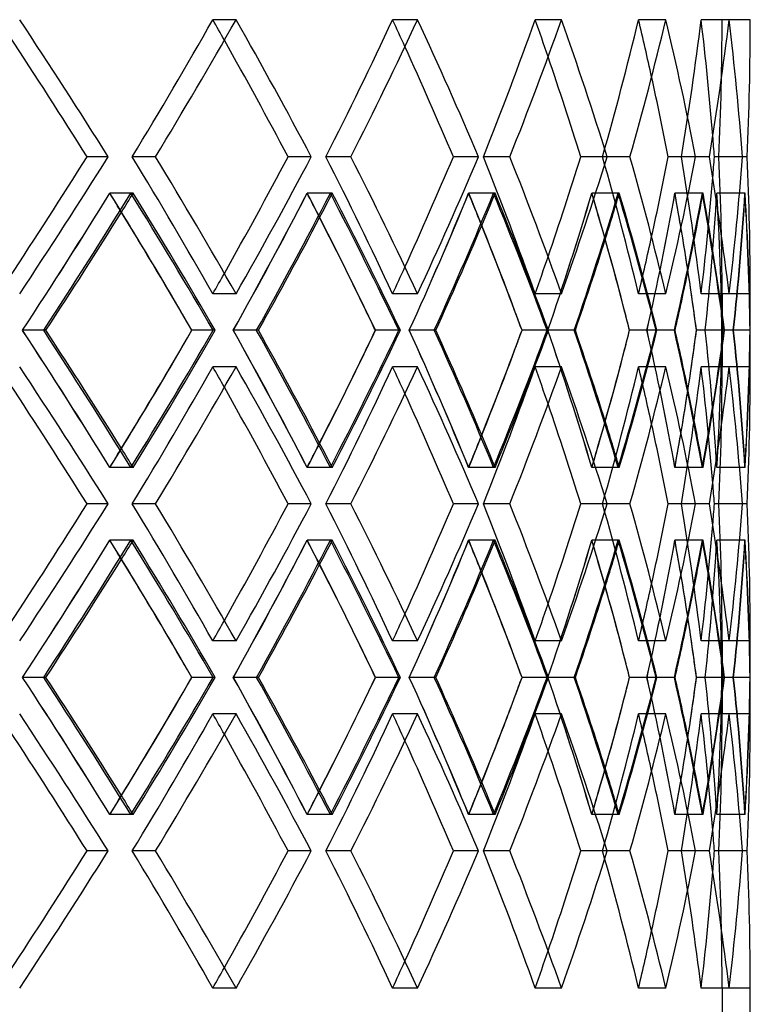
# Model space of a CAD drawing. Header units: millimetres. Extents: x -380 to 380, y -201 to 320.
# Tile 12 of 13: x 193 to 258, y -1 to 87. Entities that reach past the tile are written whole.
import ezdxf

# ---------------------------------------------------------------- set-up
doc = ezdxf.new("R2010")
doc.units = ezdxf.units.MM
doc.layers.add('HIDDEN', color=7, linetype='Continuous')
doc.layers.add('THICK', color=7, linetype='Continuous')

msp = doc.modelspace()

# ---------------------------------------------------------------- linework, layer by layer
at = {"layer": 'HIDDEN'}
for p, q in [((211.918, 86.769), (209.861, 86.769)), ((211.918, 86.769), (209.861, 86.769)), ((228.005, 86.769), (225.791, 86.769)), ((228.005, 86.769), (225.791, 86.769)), ((240.767, 86.769), (238.429, 86.769)), ((240.767, 86.769), (238.429, 86.769)), ((250.018, 86.769), (247.59, 86.769)), ((250.018, 86.769), (247.59, 86.769)), ((255.623, 86.769), (253.141, 86.769)), ((255.623, 86.769), (253.141, 86.769)), ((257.5, 86.769), (255, 86.769)), ((200.585, 74.617), (198.712, 74.617)), ((204.779, 74.617), (202.719, 74.617)), ((204.779, 74.617), (202.719, 74.617)), ((218.585, 74.617), (216.526, 74.617)), ((222.103, 74.617), (219.887, 74.617)), ((222.103, 74.617), (219.887, 74.617)), ((233.398, 74.617), (231.182, 74.617)), ((236.189, 74.617), (233.849, 74.617)), ((236.189, 74.617), (233.849, 74.617)), ((244.808, 74.617), (242.467, 74.617)), ((246.831, 74.617), (244.401, 74.617)), ((246.831, 74.617), (244.401, 74.617)), ((252.647, 74.617), (250.217, 74.617)), ((253.873, 74.617), (251.388, 74.617)), ((253.873, 74.617), (251.388, 74.617)), ((256.803, 74.617), (254.318, 74.617)), ((257.213, 74.617), (254.71, 74.617)), ((257.213, 74.617), (254.71, 74.617)), ((202.598, 71.386), (200.724, 71.386)), ((202.801, 71.386), (200.74, 71.386)), ((220.279, 71.386), (218.217, 71.386)), ((220.449, 71.386), (218.231, 71.386)), ((234.747, 71.386), (232.529, 71.386)), ((234.882, 71.386), (232.54, 71.386)), ((245.792, 71.386), (243.45, 71.386)), ((245.889, 71.386), (243.458, 71.386)), ((253.252, 71.386), (250.821, 71.386)), ((253.312, 71.386), (250.825, 71.386)), ((257.02, 71.386), (254.534, 71.386)), ((257.04, 71.386), (254.536, 71.386)), ((211.918, 62.464), (209.861, 62.464)), ((211.918, 62.464), (209.861, 62.464)), ((228.005, 62.464), (225.791, 62.464)), ((228.005, 62.464), (225.791, 62.464)), ((240.767, 62.464), (238.429, 62.464)), ((240.767, 62.464), (238.429, 62.464)), ((250.018, 62.464), (247.59, 62.464)), ((250.018, 62.464), (247.59, 62.464)), ((255.623, 62.464), (253.141, 62.464)), ((255.623, 62.464), (253.141, 62.464)), ((255, 62.464), (255, 56.002)), ((257.5, 62.464), (255, 62.464)), ((194.869, 59.233), (192.992, 59.233)), ((194.869, 59.233), (192.998, 59.233)), ((210.066, 59.233), (208.009, 59.233)), ((213.737, 59.233), (211.675, 59.233)), ((213.737, 59.233), (211.68, 59.233)), ((226.485, 59.233), (224.272, 59.233)), ((229.489, 59.233), (227.271, 59.233)), ((229.489, 59.233), (227.275, 59.233)), ((239.602, 59.233), (237.264, 59.233)), ((241.894, 59.233), (239.553, 59.233)), ((241.894, 59.233), (239.556, 59.233)), ((249.225, 59.233), (246.797, 59.233)), ((250.771, 59.233), (248.342, 59.233)), ((250.771, 59.233), (248.344, 59.233)), ((255.213, 59.233), (252.731, 59.233)), ((256.024, 59.233), (253.509, 59.233)), ((255.992, 59.233), (253.51, 59.233)), ((257.48, 59.233), (254.98, 59.233)), ((255.992, 59.233), (254.98, 59.233)), ((211.918, 56.002), (209.861, 56.002)), ((211.918, 56.002), (209.861, 56.002)), ((228.005, 56.002), (225.791, 56.002)), ((228.005, 56.002), (225.791, 56.002)), ((240.767, 56.002), (238.429, 56.002)), ((240.767, 56.002), (238.429, 56.002)), ((250.018, 56.002), (247.59, 56.002)), ((250.018, 56.002), (247.59, 56.002)), ((255.623, 56.002), (253.141, 56.002)), ((255.623, 56.002), (253.141, 56.002)), ((257.5, 56.002), (255, 56.002)), ((202.598, 47.081), (200.724, 47.081)), ((202.801, 47.081), (200.74, 47.081)), ((220.279, 47.081), (218.217, 47.081)), ((220.449, 47.081), (218.231, 47.081)), ((234.747, 47.081), (232.529, 47.081)), ((234.882, 47.081), (232.54, 47.081)), ((245.792, 47.081), (243.45, 47.081)), ((245.889, 47.081), (243.458, 47.081)), ((253.252, 47.081), (250.821, 47.081)), ((253.312, 47.081), (250.825, 47.081)), ((257.02, 47.081), (254.534, 47.081)), ((257.04, 47.081), (254.536, 47.081)), ((200.585, 43.85), (198.712, 43.85)), ((204.779, 43.85), (202.719, 43.85)), ((204.779, 43.85), (202.719, 43.85)), ((218.585, 43.85), (216.526, 43.85)), ((222.103, 43.85), (219.887, 43.85)), ((222.103, 43.85), (219.887, 43.85)), ((233.398, 43.85), (231.182, 43.85)), ((236.189, 43.85), (233.849, 43.85)), ((236.189, 43.85), (233.849, 43.85)), ((244.808, 43.85), (242.467, 43.85)), ((246.831, 43.85), (244.401, 43.85)), ((246.831, 43.85), (244.401, 43.85)), ((252.647, 43.85), (250.217, 43.85)), ((253.873, 43.85), (251.388, 43.85)), ((253.873, 43.85), (251.388, 43.85)), ((256.803, 43.85), (254.318, 43.85)), ((257.213, 43.85), (254.71, 43.85)), ((257.213, 43.85), (254.71, 43.85)), ((202.598, 40.619), (200.724, 40.619)), ((202.801, 40.619), (200.74, 40.619)), ((220.279, 40.619), (218.217, 40.619)), ((220.449, 40.619), (218.231, 40.619)), ((234.747, 40.619), (232.529, 40.619)), ((234.882, 40.619), (232.54, 40.619)), ((245.792, 40.619), (243.45, 40.619)), ((245.889, 40.619), (243.458, 40.619)), ((253.252, 40.619), (250.821, 40.619)), ((253.312, 40.619), (250.825, 40.619)), ((257.02, 40.619), (254.534, 40.619)), ((257.04, 40.619), (254.536, 40.619)), ((211.918, 31.698), (209.861, 31.698)), ((211.918, 31.698), (209.861, 31.698)), ((228.005, 31.698), (225.791, 31.698)), ((228.005, 31.698), (225.791, 31.698)), ((240.767, 31.698), (238.429, 31.698)), ((240.767, 31.698), (238.429, 31.698)), ((250.018, 31.698), (247.59, 31.698)), ((250.018, 31.698), (247.59, 31.698)), ((255.623, 31.698), (253.141, 31.698)), ((255.623, 31.698), (253.141, 31.698)), ((255, 31.698), (255, 25.236)), ((257.5, 31.698), (255, 31.698)), ((194.869, 28.467), (192.992, 28.467)), ((194.869, 28.467), (192.998, 28.467)), ((210.066, 28.467), (208.009, 28.467)), ((213.737, 28.467), (211.675, 28.467)), ((213.737, 28.467), (211.68, 28.467)), ((226.485, 28.467), (224.272, 28.467)), ((229.489, 28.467), (227.271, 28.467)), ((229.489, 28.467), (227.275, 28.467)), ((239.602, 28.467), (237.264, 28.467)), ((241.894, 28.467), (239.553, 28.467)), ((241.894, 28.467), (239.556, 28.467)), ((249.225, 28.467), (246.797, 28.467)), ((250.771, 28.467), (248.342, 28.467)), ((250.771, 28.467), (248.344, 28.467)), ((255.213, 28.467), (252.731, 28.467)), ((256.024, 28.467), (253.509, 28.467)), ((255.992, 28.467), (253.51, 28.467)), ((257.48, 28.467), (254.98, 28.467)), ((255.992, 28.467), (254.98, 28.467)), ((211.918, 25.236), (209.861, 25.236)), ((211.918, 25.236), (209.861, 25.236)), ((228.005, 25.236), (225.791, 25.236)), ((228.005, 25.236), (225.791, 25.236)), ((240.767, 25.236), (238.429, 25.236)), ((240.767, 25.236), (238.429, 25.236)), ((250.018, 25.236), (247.59, 25.236)), ((250.018, 25.236), (247.59, 25.236)), ((255.623, 25.236), (253.141, 25.236)), ((255.623, 25.236), (253.141, 25.236)), ((257.5, 25.236), (255, 25.236)), ((202.598, 16.314), (200.724, 16.314)), ((202.801, 16.314), (200.74, 16.314)), ((220.279, 16.314), (218.217, 16.314)), ((220.449, 16.314), (218.231, 16.314)), ((234.747, 16.314), (232.529, 16.314)), ((234.882, 16.314), (232.54, 16.314)), ((245.792, 16.314), (243.45, 16.314)), ((245.889, 16.314), (243.458, 16.314)), ((253.252, 16.314), (250.821, 16.314)), ((253.312, 16.314), (250.825, 16.314)), ((257.02, 16.314), (254.534, 16.314)), ((257.04, 16.314), (254.536, 16.314)), ((200.585, 13.083), (198.712, 13.083)), ((204.779, 13.083), (202.719, 13.083)), ((204.779, 13.083), (202.719, 13.083)), ((218.585, 13.083), (216.526, 13.083)), ((222.103, 13.083), (219.887, 13.083)), ((222.103, 13.083), (219.887, 13.083)), ((233.398, 13.083), (231.182, 13.083)), ((236.189, 13.083), (233.849, 13.083)), ((236.189, 13.083), (233.849, 13.083)), ((244.808, 13.083), (242.467, 13.083)), ((246.831, 13.083), (244.401, 13.083)), ((246.831, 13.083), (244.401, 13.083)), ((252.647, 13.083), (250.217, 13.083)), ((253.873, 13.083), (251.388, 13.083)), ((253.873, 13.083), (251.388, 13.083)), ((256.803, 13.083), (254.318, 13.083)), ((257.213, 13.083), (254.71, 13.083)), ((257.213, 13.083), (254.71, 13.083)), ((211.918, 0.931), (209.861, 0.931)), ((211.918, 0.931), (209.861, 0.931)), ((228.005, 0.931), (225.791, 0.931)), ((228.005, 0.931), (225.791, 0.931)), ((240.767, 0.931), (238.429, 0.931)), ((240.767, 0.931), (238.429, 0.931)), ((250.018, 0.931), (247.59, 0.931)), ((250.018, 0.931), (247.59, 0.931)), ((255.623, 0.931), (253.141, 0.931)), ((255.623, 0.931), (253.141, 0.931)), ((255, 0.931), (255, -2.8)), ((257.5, 0.931), (255, 0.931))]:
    msp.add_line(p, q, dxfattribs=at)
for centre, major_axis, ratio, start_param, end_param in [((0, 86.769), (-234.814, 234.814), 0.450063, -2.040914, -1.993703), ((0, 86.769), (-225.791, -225.791), 0.52484, 2.006445, 2.054118), ((0, 86.769), (-225.791, -225.791), 0.52484, 2.006445, 2.054118), ((0, 86.769), (-225.791, 225.791), 0.52484, -2.06122, -2.054118), ((0, 86.769), (-228.005, 228.005), 0.52484, -2.101329, -2.054118), ((0, 86.769), (-218.224, -218.224), 0.604521, 2.06686, 2.114534), ((0, 86.769), (-218.224, -218.224), 0.604521, 2.06686, 2.114534), ((0, 86.769), (-218.224, 218.224), 0.604521, -2.123874, -2.114534), ((0, 86.769), (-220.364, 220.364), 0.604521, -2.161744, -2.114534), ((0, 86.769), (-209.861, -209.861), 0.69025, 2.127275, 2.174949), ((0, 86.769), (-209.861, -209.861), 0.69025, 2.127275, 2.174949), ((0, 86.769), (-209.861, 209.861), 0.69025, -2.187876, -2.174949), ((0, 86.769), (-211.918, 211.918), 0.69025, -2.222159, -2.174949), ((0, 86.769), (-200.732, -200.732), 0.78345, 2.18769, 2.235364), ((0, 86.769), (-200.732, -200.732), 0.78345, 2.18769, 2.235364), ((0, 86.769), (-200.732, 200.732), 0.78345, -2.255257, -2.235364), ((0, 86.769), (-202.7, 202.7), 0.78345, -2.282575, -2.235364), ((0, 86.769), (-190.87, -190.87), 0.885923, 2.248106, 2.295779), ((0, 86.769), (-190.87, -190.87), 0.885923, 2.248106, 2.295779), ((0, 86.769), (-190.87, 190.87), 0.885923, -2.336194, -2.295779), ((0, 86.769), (0, 255), 1, -1.61847, -1.570796), ((0, 86.769), (0, -255), 1, 1.523123, 1.570796), ((0, 86.769), (-192.742, 192.742), 0.885923, -2.34299, -2.295779), ((0, 62.464), (-234.814, -234.814), 0.450063, 1.993703, 2.040914), ((0, 62.464), (-225.791, 225.791), 0.52484, -2.054118, -2.006445), ((0, 62.464), (-225.791, 225.791), 0.52484, -2.054118, -2.006445), ((0, 62.464), (-228.005, -228.005), 0.52484, 2.054118, 2.101329), ((0, 62.464), (-218.224, 218.224), 0.604521, -2.114534, -2.06686), ((0, 62.464), (-218.224, 218.224), 0.604521, -2.114534, -2.06686), ((0, 62.464), (-220.364, -220.364), 0.604521, 2.114534, 2.161744), ((0, 62.464), (-209.861, 209.861), 0.69025, -2.174949, -2.127275), ((0, 62.464), (-209.861, 209.861), 0.69025, -2.174949, -2.127275), ((0, 62.464), (-211.918, -211.918), 0.69025, 2.174949, 2.222159), ((0, 62.464), (-200.732, 200.732), 0.78345, -2.235364, -2.18769), ((0, 62.464), (-200.732, 200.732), 0.78345, -2.235364, -2.18769), ((0, 62.464), (-202.7, -202.7), 0.78345, 2.235364, 2.282575), ((0, 62.464), (-190.87, 190.87), 0.885923, -2.295779, -2.248106), ((0, 62.464), (-190.87, 190.87), 0.885923, -2.295779, -2.248106), ((0, 62.464), (0, -255), 1, 1.570796, 1.61847), ((0, 62.464), (0, 255), 1, -1.570796, -1.523123), ((0, 62.464), (-192.742, -192.742), 0.885923, 2.295779, 2.34299), ((0, 62.464), (-190.87, -190.87), 0.885923, 2.295779, 2.336194), ((0, 86.769), (-225.791, -225.791), 0.52484, 1.945925, 1.993755), ((0, 56.002), (-232.534, -232.534), 0.450063, 2.006375, 2.054066), ((0, 86.769), (-232.534, 232.534), 0.450063, -2.060025, -2.054066), ((0, 56.002), (-225.791, 225.791), 0.52484, -2.035089, -1.993755), ((0, 86.769), (-228.005, -228.005), 0.52484, 1.987798, 1.994342), ((0, 56.002), (-228.005, 228.005), 0.52484, -2.04157, -1.994342), ((0, 86.769), (-218.224, -218.224), 0.604521, 2.00634, 2.05417), ((0, 56.002), (-225.791, -225.791), 0.52484, 2.06679, 2.114482), ((0, 86.769), (-225.791, 225.791), 0.52484, -2.122292, -2.114482), ((0, 56.002), (-218.224, 218.224), 0.604521, -2.095504, -2.05417), ((0, 86.769), (-220.364, -220.364), 0.604521, 2.046378, 2.054757), ((0, 56.002), (-220.364, 220.364), 0.604521, -2.101985, -2.054757), ((0, 86.769), (-209.861, -209.861), 0.69025, 2.066755, 2.114585), ((0, 56.002), (-218.224, -218.224), 0.604521, 2.127205, 2.174897), ((0, 86.769), (-218.224, 218.224), 0.604521, -2.185488, -2.174897), ((0, 56.002), (-209.861, 209.861), 0.69025, -2.155918, -2.114585), ((0, 86.769), (-211.918, -211.918), 0.69025, 2.104033, 2.115172), ((0, 56.002), (-211.918, 211.918), 0.69025, -2.1624, -2.115172), ((0, 86.769), (-200.732, -200.732), 0.78345, 2.127171, 2.175001), ((0, 56.002), (-209.861, -209.861), 0.69025, 2.18762, 2.235312), ((0, 86.769), (-209.861, 209.861), 0.69025, -2.250739, -2.235312), ((0, 56.002), (-200.732, 200.732), 0.78345, -2.216332, -2.175001), ((0, 86.769), (-202.7, -202.7), 0.78345, 2.159647, 2.175587), ((0, 56.002), (-202.7, 202.7), 0.78345, -2.222816, -2.175587), ((0, 86.769), (-190.87, -190.87), 0.885923, 2.187586, 2.235416), ((0, 56.002), (-200.732, -200.732), 0.78345, 2.248035, 2.295727), ((0, 86.769), (-200.732, 200.732), 0.78345, -2.322167, -2.295727), ((0, 56.002), (-190.87, 190.87), 0.885923, -2.276742, -2.235416), ((0, 86.769), (-192.742, -192.742), 0.885923, 2.209114, 2.236003), ((0, 56.002), (-192.742, 192.742), 0.885923, -2.283231, -2.236003), ((0, 86.769), (0, 255), 1, -1.67899, -1.63116), ((0, 56.002), (-190.87, -190.87), 0.885923, 2.308451, 2.356143), ((0, 86.769), (-190.87, 190.87), 0.885923, -2.403973, -2.356143), ((0, 56.002), (0, -255), 1, 1.583468, 1.63116), ((0, 86.769), (0, 257.5), 1, -1.677935, -1.630573), ((0, 56.002), (0, -257.5), 1, 1.583345, 1.630573), ((0, 62.464), (-200.732, -200.732), 0.78345, 2.235364, 2.255257), ((0, 62.464), (-209.861, -209.861), 0.69025, 2.174949, 2.187876), ((0, 62.464), (-218.224, -218.224), 0.604521, 2.114534, 2.123874), ((0, 62.464), (-225.791, -225.791), 0.52484, 2.054118, 2.06122), ((0, 31.698), (-225.791, 225.791), 0.52484, -1.993755, -1.945925), ((0, 62.464), (-232.534, 232.534), 0.450063, -2.054066, -2.006375), ((0, 62.464), (-228.005, -228.005), 0.52484, 1.994342, 2.04157), ((0, 31.698), (-218.224, 218.224), 0.604521, -2.05417, -2.00634), ((0, 62.464), (-225.791, 225.791), 0.52484, -2.114482, -2.06679), ((0, 62.464), (-220.364, -220.364), 0.604521, 2.054757, 2.101985), ((0, 31.698), (-209.861, 209.861), 0.69025, -2.114585, -2.066755), ((0, 62.464), (-218.224, 218.224), 0.604521, -2.174897, -2.127205), ((0, 62.464), (-211.918, -211.918), 0.69025, 2.115172, 2.1624), ((0, 31.698), (-200.732, 200.732), 0.78345, -2.175001, -2.127171), ((0, 62.464), (-209.861, 209.861), 0.69025, -2.235312, -2.18762), ((0, 62.464), (-202.7, -202.7), 0.78345, 2.175587, 2.222816), ((0, 31.698), (-190.87, 190.87), 0.885923, -2.235416, -2.187586), ((0, 62.464), (-200.732, 200.732), 0.78345, -2.295727, -2.248035), ((0, 62.464), (-192.742, -192.742), 0.885923, 2.236003, 2.283231), ((0, 31.698), (0, -255), 1, 1.63116, 1.67899), ((0, 62.464), (-190.87, 190.87), 0.885923, -2.356143, -2.308451), ((0, 31.698), (-190.87, -190.87), 0.885923, 2.356143, 2.403973), ((0, 62.464), (0, 255), 1, -1.63116, -1.583468), ((0, 31.698), (0, -257.5), 1, 1.630573, 1.677935), ((0, 62.464), (0, 257.5), 1, -1.630573, -1.583345), ((0, 62.464), (-225.791, -225.791), 0.52484, 1.993755, 2.035089), ((0, 62.464), (-218.224, -218.224), 0.604521, 2.05417, 2.095504), ((0, 62.464), (-209.861, -209.861), 0.69025, 2.114585, 2.155918), ((0, 62.464), (-200.732, -200.732), 0.78345, 2.175001, 2.216332), ((0, 62.464), (-190.87, -190.87), 0.885923, 2.235416, 2.276742), ((0, 56.002), (-234.814, 234.814), 0.450063, -2.040914, -1.993703), ((0, 56.002), (-225.791, -225.791), 0.52484, 2.006445, 2.054118), ((0, 56.002), (-225.791, -225.791), 0.52484, 2.006445, 2.054118), ((0, 56.002), (-225.791, 225.791), 0.52484, -2.06122, -2.054118), ((0, 56.002), (-228.005, 228.005), 0.52484, -2.101329, -2.054118), ((0, 56.002), (-218.224, -218.224), 0.604521, 2.06686, 2.114534), ((0, 56.002), (-218.224, -218.224), 0.604521, 2.06686, 2.114534), ((0, 56.002), (-218.224, 218.224), 0.604521, -2.123874, -2.114534), ((0, 56.002), (-220.364, 220.364), 0.604521, -2.161744, -2.114534), ((0, 56.002), (-209.861, -209.861), 0.69025, 2.127275, 2.174949), ((0, 56.002), (-209.861, -209.861), 0.69025, 2.127275, 2.174949), ((0, 56.002), (-209.861, 209.861), 0.69025, -2.187876, -2.174949), ((0, 56.002), (-211.918, 211.918), 0.69025, -2.222159, -2.174949), ((0, 56.002), (-200.732, -200.732), 0.78345, 2.18769, 2.235364), ((0, 56.002), (-200.732, -200.732), 0.78345, 2.18769, 2.235364), ((0, 56.002), (-200.732, 200.732), 0.78345, -2.255257, -2.235364), ((0, 56.002), (-202.7, 202.7), 0.78345, -2.282575, -2.235364), ((0, 56.002), (-190.87, -190.87), 0.885923, 2.248106, 2.295779), ((0, 56.002), (-190.87, -190.87), 0.885923, 2.248106, 2.295779), ((0, 56.002), (-190.87, 190.87), 0.885923, -2.336194, -2.295779), ((0, 56.002), (0, 255), 1, -1.61847, -1.570796), ((0, 56.002), (0, -255), 1, 1.523123, 1.570796), ((0, 56.002), (-192.742, 192.742), 0.885923, -2.34299, -2.295779), ((0, 31.698), (-200.732, -200.732), 0.78345, 2.295727, 2.322167), ((0, 31.698), (-192.742, 192.742), 0.885923, -2.236003, -2.209114), ((0, 31.698), (-209.861, -209.861), 0.69025, 2.235312, 2.250739), ((0, 31.698), (-202.7, 202.7), 0.78345, -2.175587, -2.159647), ((0, 31.698), (-218.224, -218.224), 0.604521, 2.174897, 2.185488), ((0, 31.698), (-211.918, 211.918), 0.69025, -2.115172, -2.104033), ((0, 31.698), (-225.791, -225.791), 0.52484, 2.114482, 2.122292), ((0, 31.698), (-220.364, 220.364), 0.604521, -2.054757, -2.046378), ((0, 31.698), (-232.534, -232.534), 0.450063, 2.054066, 2.060025), ((0, 31.698), (-228.005, 228.005), 0.52484, -1.994342, -1.987798), ((0, 31.698), (-234.814, -234.814), 0.450063, 1.993703, 2.040914), ((0, 31.698), (-225.791, 225.791), 0.52484, -2.054118, -2.006445), ((0, 31.698), (-225.791, 225.791), 0.52484, -2.054118, -2.006445), ((0, 31.698), (-228.005, -228.005), 0.52484, 2.054118, 2.101329), ((0, 31.698), (-218.224, 218.224), 0.604521, -2.114534, -2.06686), ((0, 31.698), (-218.224, 218.224), 0.604521, -2.114534, -2.06686), ((0, 31.698), (-220.364, -220.364), 0.604521, 2.114534, 2.161744), ((0, 31.698), (-209.861, 209.861), 0.69025, -2.174949, -2.127275), ((0, 31.698), (-209.861, 209.861), 0.69025, -2.174949, -2.127275), ((0, 31.698), (-211.918, -211.918), 0.69025, 2.174949, 2.222159), ((0, 31.698), (-200.732, 200.732), 0.78345, -2.235364, -2.18769), ((0, 31.698), (-200.732, 200.732), 0.78345, -2.235364, -2.18769), ((0, 31.698), (-202.7, -202.7), 0.78345, 2.235364, 2.282575), ((0, 31.698), (-190.87, 190.87), 0.885923, -2.295779, -2.248106), ((0, 31.698), (-190.87, 190.87), 0.885923, -2.295779, -2.248106), ((0, 31.698), (0, -255), 1, 1.570796, 1.61847), ((0, 31.698), (0, 255), 1, -1.570796, -1.523123), ((0, 31.698), (-192.742, -192.742), 0.885923, 2.295779, 2.34299), ((0, 31.698), (-190.87, -190.87), 0.885923, 2.295779, 2.336194), ((0, 56.002), (-225.791, -225.791), 0.52484, 1.945925, 1.993755), ((0, 25.236), (-232.534, -232.534), 0.450063, 2.006375, 2.054066), ((0, 56.002), (-232.534, 232.534), 0.450063, -2.060025, -2.054066), ((0, 25.236), (-225.791, 225.791), 0.52484, -2.035089, -1.993755), ((0, 56.002), (-228.005, -228.005), 0.52484, 1.987798, 1.994342), ((0, 25.236), (-228.005, 228.005), 0.52484, -2.04157, -1.994342), ((0, 56.002), (-218.224, -218.224), 0.604521, 2.00634, 2.05417), ((0, 25.236), (-225.791, -225.791), 0.52484, 2.06679, 2.114482), ((0, 56.002), (-225.791, 225.791), 0.52484, -2.122292, -2.114482), ((0, 25.236), (-218.224, 218.224), 0.604521, -2.095504, -2.05417), ((0, 56.002), (-220.364, -220.364), 0.604521, 2.046378, 2.054757), ((0, 25.236), (-220.364, 220.364), 0.604521, -2.101985, -2.054757), ((0, 56.002), (-209.861, -209.861), 0.69025, 2.066755, 2.114585), ((0, 25.236), (-218.224, -218.224), 0.604521, 2.127205, 2.174897), ((0, 56.002), (-218.224, 218.224), 0.604521, -2.185488, -2.174897), ((0, 25.236), (-209.861, 209.861), 0.69025, -2.155918, -2.114585), ((0, 56.002), (-211.918, -211.918), 0.69025, 2.104033, 2.115172), ((0, 25.236), (-211.918, 211.918), 0.69025, -2.1624, -2.115172), ((0, 56.002), (-200.732, -200.732), 0.78345, 2.127171, 2.175001), ((0, 25.236), (-209.861, -209.861), 0.69025, 2.18762, 2.235312), ((0, 56.002), (-209.861, 209.861), 0.69025, -2.250739, -2.235312), ((0, 25.236), (-200.732, 200.732), 0.78345, -2.216332, -2.175001), ((0, 56.002), (-202.7, -202.7), 0.78345, 2.159647, 2.175587), ((0, 25.236), (-202.7, 202.7), 0.78345, -2.222816, -2.175587), ((0, 56.002), (-190.87, -190.87), 0.885923, 2.187586, 2.235416), ((0, 25.236), (-200.732, -200.732), 0.78345, 2.248035, 2.295727), ((0, 56.002), (-200.732, 200.732), 0.78345, -2.322167, -2.295727), ((0, 25.236), (-190.87, 190.87), 0.885923, -2.276742, -2.235416), ((0, 56.002), (-192.742, -192.742), 0.885923, 2.209114, 2.236003), ((0, 25.236), (-192.742, 192.742), 0.885923, -2.283231, -2.236003), ((0, 56.002), (0, 255), 1, -1.67899, -1.63116), ((0, 25.236), (-190.87, -190.87), 0.885923, 2.308451, 2.356143), ((0, 56.002), (-190.87, 190.87), 0.885923, -2.403973, -2.356143), ((0, 25.236), (0, -255), 1, 1.583468, 1.63116), ((0, 56.002), (0, 257.5), 1, -1.677935, -1.630573), ((0, 25.236), (0, -257.5), 1, 1.583345, 1.630573), ((0, 31.698), (-200.732, -200.732), 0.78345, 2.235364, 2.255257), ((0, 31.698), (-209.861, -209.861), 0.69025, 2.174949, 2.187876), ((0, 31.698), (-218.224, -218.224), 0.604521, 2.114534, 2.123874), ((0, 31.698), (-225.791, -225.791), 0.52484, 2.054118, 2.06122), ((0, 0.931), (-225.791, 225.791), 0.52484, -1.993755, -1.945925), ((0, 31.698), (-232.534, 232.534), 0.450063, -2.054066, -2.006375), ((0, 31.698), (-228.005, -228.005), 0.52484, 1.994342, 2.04157), ((0, 0.931), (-218.224, 218.224), 0.604521, -2.05417, -2.00634), ((0, 31.698), (-225.791, 225.791), 0.52484, -2.114482, -2.06679), ((0, 31.698), (-220.364, -220.364), 0.604521, 2.054757, 2.101985), ((0, 0.931), (-209.861, 209.861), 0.69025, -2.114585, -2.066755), ((0, 31.698), (-218.224, 218.224), 0.604521, -2.174897, -2.127205), ((0, 31.698), (-211.918, -211.918), 0.69025, 2.115172, 2.1624), ((0, 0.931), (-200.732, 200.732), 0.78345, -2.175001, -2.127171), ((0, 31.698), (-209.861, 209.861), 0.69025, -2.235312, -2.18762), ((0, 31.698), (-202.7, -202.7), 0.78345, 2.175587, 2.222816), ((0, 0.931), (-190.87, 190.87), 0.885923, -2.235416, -2.187586), ((0, 31.698), (-200.732, 200.732), 0.78345, -2.295727, -2.248035), ((0, 31.698), (-192.742, -192.742), 0.885923, 2.236003, 2.283231), ((0, 0.931), (0, -255), 1, 1.63116, 1.67899), ((0, 31.698), (-190.87, 190.87), 0.885923, -2.356143, -2.308451), ((0, 0.931), (-190.87, -190.87), 0.885923, 2.356143, 2.403973), ((0, 31.698), (0, 255), 1, -1.63116, -1.583468), ((0, 0.931), (0, -257.5), 1, 1.630573, 1.677935), ((0, 31.698), (0, 257.5), 1, -1.630573, -1.583345), ((0, 31.698), (-225.791, -225.791), 0.52484, 1.993755, 2.035089), ((0, 31.698), (-218.224, -218.224), 0.604521, 2.05417, 2.095504), ((0, 31.698), (-209.861, -209.861), 0.69025, 2.114585, 2.155918), ((0, 31.698), (-200.732, -200.732), 0.78345, 2.175001, 2.216332), ((0, 31.698), (-190.87, -190.87), 0.885923, 2.235416, 2.276742), ((0, 25.236), (-234.814, 234.814), 0.450063, -2.040914, -1.993703), ((0, 25.236), (-225.791, -225.791), 0.52484, 2.006445, 2.054118), ((0, 25.236), (-225.791, -225.791), 0.52484, 2.006445, 2.054118), ((0, 25.236), (-225.791, 225.791), 0.52484, -2.06122, -2.054118), ((0, 25.236), (-228.005, 228.005), 0.52484, -2.101329, -2.054118), ((0, 25.236), (-218.224, -218.224), 0.604521, 2.06686, 2.114534), ((0, 25.236), (-218.224, -218.224), 0.604521, 2.06686, 2.114534), ((0, 25.236), (-218.224, 218.224), 0.604521, -2.123874, -2.114534), ((0, 25.236), (-220.364, 220.364), 0.604521, -2.161744, -2.114534), ((0, 25.236), (-209.861, -209.861), 0.69025, 2.127275, 2.174949), ((0, 25.236), (-209.861, -209.861), 0.69025, 2.127275, 2.174949), ((0, 25.236), (-209.861, 209.861), 0.69025, -2.187876, -2.174949), ((0, 25.236), (-211.918, 211.918), 0.69025, -2.222159, -2.174949), ((0, 25.236), (-200.732, -200.732), 0.78345, 2.18769, 2.235364), ((0, 25.236), (-200.732, -200.732), 0.78345, 2.18769, 2.235364), ((0, 25.236), (-200.732, 200.732), 0.78345, -2.255257, -2.235364), ((0, 25.236), (-202.7, 202.7), 0.78345, -2.282575, -2.235364), ((0, 25.236), (-190.87, -190.87), 0.885923, 2.248106, 2.295779), ((0, 25.236), (-190.87, -190.87), 0.885923, 2.248106, 2.295779), ((0, 25.236), (-190.87, 190.87), 0.885923, -2.336194, -2.295779), ((0, 25.236), (0, 255), 1, -1.61847, -1.570796), ((0, 25.236), (0, -255), 1, 1.523123, 1.570796), ((0, 25.236), (-192.742, 192.742), 0.885923, -2.34299, -2.295779), ((0, 0.931), (-200.732, -200.732), 0.78345, 2.295727, 2.322167), ((0, 0.931), (-192.742, 192.742), 0.885923, -2.236003, -2.209114), ((0, 0.931), (-209.861, -209.861), 0.69025, 2.235312, 2.250739), ((0, 0.931), (-202.7, 202.7), 0.78345, -2.175587, -2.159647), ((0, 0.931), (-220.364, 220.364), 0.604521, -2.054757, -2.046378), ((0, 0.931), (-218.224, -218.224), 0.604521, 2.174897, 2.185488), ((0, 0.931), (-211.918, 211.918), 0.69025, -2.115172, -2.104033), ((0, 0.931), (-232.534, -232.534), 0.450063, 2.054066, 2.060025), ((0, 0.931), (-228.005, 228.005), 0.52484, -1.994342, -1.987798), ((0, 0.931), (-225.791, -225.791), 0.52484, 2.114482, 2.122292), ((0, 0.931), (-234.814, -234.814), 0.450063, 1.993703, 2.040914), ((0, 0.931), (-225.791, 225.791), 0.52484, -2.054118, -2.006445), ((0, 0.931), (-225.791, 225.791), 0.52484, -2.054118, -2.006445), ((0, 0.931), (-228.005, -228.005), 0.52484, 2.054118, 2.101329), ((0, 0.931), (-218.224, 218.224), 0.604521, -2.114534, -2.06686), ((0, 0.931), (-218.224, 218.224), 0.604521, -2.114534, -2.06686), ((0, 0.931), (-220.364, -220.364), 0.604521, 2.114534, 2.161744), ((0, 0.931), (-209.861, 209.861), 0.69025, -2.174949, -2.127275), ((0, 0.931), (-209.861, 209.861), 0.69025, -2.174949, -2.127275), ((0, 0.931), (-211.918, -211.918), 0.69025, 2.174949, 2.222159), ((0, 0.931), (-200.732, 200.732), 0.78345, -2.235364, -2.18769), ((0, 0.931), (-200.732, 200.732), 0.78345, -2.235364, -2.18769), ((0, 0.931), (-202.7, -202.7), 0.78345, 2.235364, 2.282575), ((0, 0.931), (-190.87, 190.87), 0.885923, -2.295779, -2.248106), ((0, 0.931), (-190.87, 190.87), 0.885923, -2.295779, -2.248106), ((0, 0.931), (0, -255), 1, 1.570796, 1.61847), ((0, 0.931), (0, 255), 1, -1.570796, -1.523123), ((0, 0.931), (-192.742, -192.742), 0.885923, 2.295779, 2.34299), ((0, 0.931), (-190.87, -190.87), 0.885923, 2.295779, 2.336194), ((0, 0.931), (-200.732, -200.732), 0.78345, 2.235364, 2.255257), ((0, 0.931), (-209.861, -209.861), 0.69025, 2.174949, 2.187876), ((0, 0.931), (-225.791, -225.791), 0.52484, 2.054118, 2.06122), ((0, 0.931), (-218.224, -218.224), 0.604521, 2.114534, 2.123874)]:
    msp.add_ellipse(centre, major_axis=major_axis, ratio=ratio, start_param=start_param, end_param=end_param, dxfattribs=at)
at = {"layer": 'THICK'}
for p, q in [((200.585, 74.617), (198.712, 74.617)), ((218.585, 74.617), (216.526, 74.617)), ((233.398, 74.617), (231.182, 74.617)), ((244.808, 74.617), (242.467, 74.617)), ((252.647, 74.617), (250.217, 74.617)), ((256.803, 74.617), (254.318, 74.617)), ((257.5, 56.002), (257.5, 62.464)), ((195.061, 59.233), (194.869, 59.233)), ((209.896, 59.233), (208.014, 59.233)), ((213.901, 59.233), (213.737, 59.233)), ((226.345, 59.233), (224.276, 59.233)), ((229.622, 59.233), (229.489, 59.233)), ((239.494, 59.233), (237.267, 59.233)), ((241.994, 59.233), (241.894, 59.233)), ((249.15, 59.233), (246.799, 59.233)), ((250.838, 59.233), (250.771, 59.233)), ((255.174, 59.233), (252.732, 59.233)), ((257.476, 59.233), (255.992, 59.233)), ((200.585, 43.85), (198.712, 43.85)), ((218.585, 43.85), (216.526, 43.85)), ((233.398, 43.85), (231.182, 43.85)), ((244.808, 43.85), (242.467, 43.85)), ((252.647, 43.85), (250.217, 43.85)), ((256.803, 43.85), (254.318, 43.85)), ((257.5, 25.236), (257.5, 31.698)), ((195.061, 28.467), (194.869, 28.467)), ((209.896, 28.467), (208.014, 28.467)), ((213.901, 28.467), (213.737, 28.467)), ((226.345, 28.467), (224.276, 28.467)), ((229.622, 28.467), (229.489, 28.467)), ((239.494, 28.467), (237.267, 28.467)), ((241.994, 28.467), (241.894, 28.467)), ((249.15, 28.467), (246.799, 28.467)), ((250.838, 28.467), (250.771, 28.467)), ((255.174, 28.467), (252.732, 28.467)), ((257.476, 28.467), (255.992, 28.467)), ((200.585, 13.083), (198.712, 13.083)), ((218.585, 13.083), (216.526, 13.083)), ((233.398, 13.083), (231.182, 13.083)), ((244.808, 13.083), (242.467, 13.083)), ((252.647, 13.083), (250.217, 13.083)), ((256.803, 13.083), (254.318, 13.083)), ((257.5, -7.8), (257.5, 0.931))]:
    msp.add_line(p, q, dxfattribs=at)
for centre, major_axis, ratio, start_param, end_param in [((0, 86.769), (-234.814, 234.814), 0.450063, -2.040914, -1.993703), ((0, 86.769), (-228.005, -228.005), 0.52484, 2.006908, 2.054118), ((0, 86.769), (-228.005, 228.005), 0.52484, -2.101329, -2.054118), ((0, 86.769), (-220.364, -220.364), 0.604521, 2.067323, 2.114534), ((0, 86.769), (-220.364, 220.364), 0.604521, -2.161744, -2.114534), ((0, 86.769), (-211.918, -211.918), 0.69025, 2.127738, 2.174949), ((0, 86.769), (-211.918, 211.918), 0.69025, -2.222159, -2.174949), ((0, 86.769), (-202.7, -202.7), 0.78345, 2.188153, 2.235364), ((0, 86.769), (-202.7, 202.7), 0.78345, -2.282575, -2.235364), ((0, 86.769), (-192.742, -192.742), 0.885923, 2.248569, 2.295779), ((0, 86.769), (-192.742, 192.742), 0.885923, -2.34299, -2.295779), ((0, 86.769), (0, 257.5), 1, -1.618007, -1.570796), ((0, 86.769), (0, -257.5), 1, 1.523586, 1.570796), ((0, 86.769), (-232.534, 232.534), 0.450063, -2.041377, -1.999236), ((0, 86.769), (-225.791, 225.791), 0.52484, -2.101792, -2.06122), ((0, 86.769), (-218.224, 218.224), 0.604521, -2.162207, -2.123874), ((0, 86.769), (-209.861, 209.861), 0.69025, -2.222622, -2.187876), ((0, 86.769), (-200.732, 200.732), 0.78345, -2.283038, -2.255257), ((0, 86.769), (-190.87, 190.87), 0.885923, -2.343453, -2.336194), ((0, 62.464), (-232.534, -232.534), 0.450063, 1.999236, 2.041377), ((0, 62.464), (-234.814, -234.814), 0.450063, 1.993703, 2.040914), ((0, 62.464), (-228.005, 228.005), 0.52484, -2.054118, -2.006908), ((0, 62.464), (-225.791, -225.791), 0.52484, 2.06122, 2.101792), ((0, 62.464), (-228.005, -228.005), 0.52484, 2.054118, 2.101329), ((0, 62.464), (-220.364, 220.364), 0.604521, -2.114534, -2.067323), ((0, 62.464), (-218.224, -218.224), 0.604521, 2.123874, 2.162207), ((0, 62.464), (-220.364, -220.364), 0.604521, 2.114534, 2.161744), ((0, 62.464), (-211.918, 211.918), 0.69025, -2.174949, -2.127738), ((0, 62.464), (-209.861, -209.861), 0.69025, 2.187876, 2.222622), ((0, 62.464), (-211.918, -211.918), 0.69025, 2.174949, 2.222159), ((0, 62.464), (-202.7, 202.7), 0.78345, -2.235364, -2.188153), ((0, 62.464), (-200.732, -200.732), 0.78345, 2.255257, 2.283038), ((0, 62.464), (-202.7, -202.7), 0.78345, 2.235364, 2.282575), ((0, 62.464), (-192.742, 192.742), 0.885923, -2.295779, -2.248569), ((0, 62.464), (-190.87, -190.87), 0.885923, 2.336194, 2.343453), ((0, 62.464), (-192.742, -192.742), 0.885923, 2.295779, 2.34299), ((0, 62.464), (0, -257.5), 1, 1.570796, 1.618007), ((0, 62.464), (0, 257.5), 1, -1.570796, -1.523586), ((0, 56.002), (-234.814, -234.814), 0.450063, 2.006251, 2.05348), ((0, 86.769), (-234.814, 234.814), 0.450063, -2.100842, -2.05348), ((0, 56.002), (-228.005, -228.005), 0.52484, 2.066667, 2.113895), ((0, 86.769), (-228.005, 228.005), 0.52484, -2.161257, -2.113895), ((0, 56.002), (-220.364, -220.364), 0.604521, 2.127082, 2.17431), ((0, 86.769), (-220.364, 220.364), 0.604521, -2.221672, -2.17431), ((0, 56.002), (-211.918, -211.918), 0.69025, 2.187497, 2.234725), ((0, 86.769), (-211.918, 211.918), 0.69025, -2.282088, -2.234725), ((0, 56.002), (-202.7, -202.7), 0.78345, 2.247912, 2.295141), ((0, 86.769), (-202.7, 202.7), 0.78345, -2.342503, -2.295141), ((0, 56.002), (-192.742, -192.742), 0.885923, 2.308328, 2.355556), ((0, 86.769), (-192.742, 192.742), 0.885923, -2.402918, -2.355556), ((0, 86.769), (-232.534, 232.534), 0.450063, -2.101896, -2.060025), ((0, 86.769), (-228.005, -228.005), 0.52484, 1.946979, 1.987798), ((0, 86.769), (-220.364, -220.364), 0.604521, 2.007395, 2.046378), ((0, 86.769), (-225.791, 225.791), 0.52484, -2.162312, -2.122292), ((0, 86.769), (-211.918, -211.918), 0.69025, 2.06781, 2.104033), ((0, 86.769), (-218.224, 218.224), 0.604521, -2.222727, -2.185488), ((0, 86.769), (-202.7, -202.7), 0.78345, 2.128225, 2.159647), ((0, 86.769), (-209.861, 209.861), 0.69025, -2.283142, -2.250739), ((0, 86.769), (-200.732, 200.732), 0.78345, -2.343557, -2.322167), ((0, 86.769), (-192.742, -192.742), 0.885923, 2.18864, 2.209114), ((0, 56.002), (-225.791, 225.791), 0.52484, -2.041447, -2.035089), ((0, 56.002), (-218.224, 218.224), 0.604521, -2.101862, -2.095504), ((0, 56.002), (-209.861, 209.861), 0.69025, -2.162277, -2.155918), ((0, 56.002), (-200.732, 200.732), 0.78345, -2.222693, -2.216332), ((0, 56.002), (-190.87, 190.87), 0.885923, -2.283108, -2.276742), ((0, 62.464), (-234.814, 234.814), 0.450063, -2.05348, -2.006251), ((0, 31.698), (-228.005, 228.005), 0.52484, -1.987798, -1.946979), ((0, 31.698), (-232.534, -232.534), 0.450063, 2.060025, 2.101896), ((0, 31.698), (-234.814, -234.814), 0.450063, 2.05348, 2.100842), ((0, 62.464), (-225.791, -225.791), 0.52484, 2.035089, 2.041447), ((0, 62.464), (-228.005, 228.005), 0.52484, -2.113895, -2.066667), ((0, 31.698), (-220.364, 220.364), 0.604521, -2.046378, -2.007395), ((0, 31.698), (-225.791, -225.791), 0.52484, 2.122292, 2.162312), ((0, 31.698), (-228.005, -228.005), 0.52484, 2.113895, 2.161257), ((0, 62.464), (-218.224, -218.224), 0.604521, 2.095504, 2.101862), ((0, 62.464), (-220.364, 220.364), 0.604521, -2.17431, -2.127082), ((0, 31.698), (-211.918, 211.918), 0.69025, -2.104033, -2.06781), ((0, 31.698), (-218.224, -218.224), 0.604521, 2.185488, 2.222727), ((0, 31.698), (-220.364, -220.364), 0.604521, 2.17431, 2.221672), ((0, 62.464), (-209.861, -209.861), 0.69025, 2.155918, 2.162277), ((0, 62.464), (-211.918, 211.918), 0.69025, -2.234725, -2.187497), ((0, 31.698), (-202.7, 202.7), 0.78345, -2.159647, -2.128225), ((0, 31.698), (-209.861, -209.861), 0.69025, 2.250739, 2.283142), ((0, 31.698), (-211.918, -211.918), 0.69025, 2.234725, 2.282088), ((0, 62.464), (-200.732, -200.732), 0.78345, 2.216332, 2.222693), ((0, 62.464), (-202.7, 202.7), 0.78345, -2.295141, -2.247912), ((0, 31.698), (-192.742, 192.742), 0.885923, -2.209114, -2.18864), ((0, 31.698), (-200.732, -200.732), 0.78345, 2.322167, 2.343557), ((0, 62.464), (-190.87, -190.87), 0.885923, 2.276742, 2.283108), ((0, 31.698), (-202.7, -202.7), 0.78345, 2.295141, 2.342503), ((0, 62.464), (-192.742, 192.742), 0.885923, -2.355556, -2.308328), ((0, 31.698), (-192.742, -192.742), 0.885923, 2.355556, 2.402918), ((0, 56.002), (-234.814, 234.814), 0.450063, -2.040914, -1.993703), ((0, 56.002), (-228.005, -228.005), 0.52484, 2.006908, 2.054118), ((0, 56.002), (-228.005, 228.005), 0.52484, -2.101329, -2.054118), ((0, 56.002), (-220.364, -220.364), 0.604521, 2.067323, 2.114534), ((0, 56.002), (-220.364, 220.364), 0.604521, -2.161744, -2.114534), ((0, 56.002), (-211.918, -211.918), 0.69025, 2.127738, 2.174949), ((0, 56.002), (-211.918, 211.918), 0.69025, -2.222159, -2.174949), ((0, 56.002), (-202.7, -202.7), 0.78345, 2.188153, 2.235364), ((0, 56.002), (-202.7, 202.7), 0.78345, -2.282575, -2.235364), ((0, 56.002), (-192.742, -192.742), 0.885923, 2.248569, 2.295779), ((0, 56.002), (-192.742, 192.742), 0.885923, -2.34299, -2.295779), ((0, 56.002), (0, 257.5), 1, -1.618007, -1.570796), ((0, 56.002), (0, -257.5), 1, 1.523586, 1.570796), ((0, 56.002), (-232.534, 232.534), 0.450063, -2.041377, -1.999236), ((0, 56.002), (-225.791, 225.791), 0.52484, -2.101792, -2.06122), ((0, 56.002), (-218.224, 218.224), 0.604521, -2.162207, -2.123874), ((0, 56.002), (-209.861, 209.861), 0.69025, -2.222622, -2.187876), ((0, 56.002), (-200.732, 200.732), 0.78345, -2.283038, -2.255257), ((0, 56.002), (-190.87, 190.87), 0.885923, -2.343453, -2.336194), ((0, 31.698), (-232.534, -232.534), 0.450063, 1.999236, 2.041377), ((0, 31.698), (-234.814, -234.814), 0.450063, 1.993703, 2.040914), ((0, 31.698), (-228.005, 228.005), 0.52484, -2.054118, -2.006908), ((0, 31.698), (-225.791, -225.791), 0.52484, 2.06122, 2.101792), ((0, 31.698), (-228.005, -228.005), 0.52484, 2.054118, 2.101329), ((0, 31.698), (-220.364, 220.364), 0.604521, -2.114534, -2.067323), ((0, 31.698), (-218.224, -218.224), 0.604521, 2.123874, 2.162207), ((0, 31.698), (-220.364, -220.364), 0.604521, 2.114534, 2.161744), ((0, 31.698), (-211.918, 211.918), 0.69025, -2.174949, -2.127738), ((0, 31.698), (-209.861, -209.861), 0.69025, 2.187876, 2.222622), ((0, 31.698), (-211.918, -211.918), 0.69025, 2.174949, 2.222159), ((0, 31.698), (-202.7, 202.7), 0.78345, -2.235364, -2.188153), ((0, 31.698), (-200.732, -200.732), 0.78345, 2.255257, 2.283038), ((0, 31.698), (-202.7, -202.7), 0.78345, 2.235364, 2.282575), ((0, 31.698), (-192.742, 192.742), 0.885923, -2.295779, -2.248569), ((0, 31.698), (-190.87, -190.87), 0.885923, 2.336194, 2.343453), ((0, 31.698), (-192.742, -192.742), 0.885923, 2.295779, 2.34299), ((0, 31.698), (0, -257.5), 1, 1.570796, 1.618007), ((0, 31.698), (0, 257.5), 1, -1.570796, -1.523586), ((0, 25.236), (-234.814, -234.814), 0.450063, 2.006251, 2.05348), ((0, 56.002), (-234.814, 234.814), 0.450063, -2.100842, -2.05348), ((0, 25.236), (-228.005, -228.005), 0.52484, 2.066667, 2.113895), ((0, 56.002), (-228.005, 228.005), 0.52484, -2.161257, -2.113895), ((0, 25.236), (-220.364, -220.364), 0.604521, 2.127082, 2.17431), ((0, 56.002), (-220.364, 220.364), 0.604521, -2.221672, -2.17431), ((0, 25.236), (-211.918, -211.918), 0.69025, 2.187497, 2.234725), ((0, 56.002), (-211.918, 211.918), 0.69025, -2.282088, -2.234725), ((0, 25.236), (-202.7, -202.7), 0.78345, 2.247912, 2.295141), ((0, 56.002), (-202.7, 202.7), 0.78345, -2.342503, -2.295141), ((0, 25.236), (-192.742, -192.742), 0.885923, 2.308328, 2.355556), ((0, 56.002), (-192.742, 192.742), 0.885923, -2.402918, -2.355556), ((0, 56.002), (-228.005, -228.005), 0.52484, 1.946979, 1.987798), ((0, 56.002), (-232.534, 232.534), 0.450063, -2.101896, -2.060025), ((0, 56.002), (-220.364, -220.364), 0.604521, 2.007395, 2.046378), ((0, 56.002), (-225.791, 225.791), 0.52484, -2.162312, -2.122292), ((0, 56.002), (-211.918, -211.918), 0.69025, 2.06781, 2.104033), ((0, 56.002), (-218.224, 218.224), 0.604521, -2.222727, -2.185488), ((0, 56.002), (-209.861, 209.861), 0.69025, -2.283142, -2.250739), ((0, 56.002), (-202.7, -202.7), 0.78345, 2.128225, 2.159647), ((0, 56.002), (-192.742, -192.742), 0.885923, 2.18864, 2.209114), ((0, 56.002), (-200.732, 200.732), 0.78345, -2.343557, -2.322167), ((0, 25.236), (-225.791, 225.791), 0.52484, -2.041447, -2.035089), ((0, 25.236), (-218.224, 218.224), 0.604521, -2.101862, -2.095504), ((0, 25.236), (-209.861, 209.861), 0.69025, -2.162277, -2.155918), ((0, 25.236), (-200.732, 200.732), 0.78345, -2.222693, -2.216332), ((0, 25.236), (-190.87, 190.87), 0.885923, -2.283108, -2.276742), ((0, 31.698), (-234.814, 234.814), 0.450063, -2.05348, -2.006251), ((0, 0.931), (-228.005, 228.005), 0.52484, -1.987798, -1.946979), ((0, 0.931), (-232.534, -232.534), 0.450063, 2.060025, 2.101896), ((0, 0.931), (-234.814, -234.814), 0.450063, 2.05348, 2.100842), ((0, 31.698), (-225.791, -225.791), 0.52484, 2.035089, 2.041447), ((0, 31.698), (-228.005, 228.005), 0.52484, -2.113895, -2.066667), ((0, 0.931), (-220.364, 220.364), 0.604521, -2.046378, -2.007395), ((0, 0.931), (-225.791, -225.791), 0.52484, 2.122292, 2.162312), ((0, 0.931), (-228.005, -228.005), 0.52484, 2.113895, 2.161257), ((0, 31.698), (-218.224, -218.224), 0.604521, 2.095504, 2.101862), ((0, 31.698), (-220.364, 220.364), 0.604521, -2.17431, -2.127082), ((0, 0.931), (-211.918, 211.918), 0.69025, -2.104033, -2.06781), ((0, 0.931), (-218.224, -218.224), 0.604521, 2.185488, 2.222727), ((0, 0.931), (-220.364, -220.364), 0.604521, 2.17431, 2.221672), ((0, 31.698), (-209.861, -209.861), 0.69025, 2.155918, 2.162277), ((0, 31.698), (-211.918, 211.918), 0.69025, -2.234725, -2.187497), ((0, 0.931), (-202.7, 202.7), 0.78345, -2.159647, -2.128225), ((0, 0.931), (-209.861, -209.861), 0.69025, 2.250739, 2.283142), ((0, 0.931), (-211.918, -211.918), 0.69025, 2.234725, 2.282088), ((0, 31.698), (-200.732, -200.732), 0.78345, 2.216332, 2.222693), ((0, 31.698), (-202.7, 202.7), 0.78345, -2.295141, -2.247912), ((0, 0.931), (-192.742, 192.742), 0.885923, -2.209114, -2.18864), ((0, 0.931), (-200.732, -200.732), 0.78345, 2.322167, 2.343557), ((0, 31.698), (-190.87, -190.87), 0.885923, 2.276742, 2.283108), ((0, 0.931), (-202.7, -202.7), 0.78345, 2.295141, 2.342503), ((0, 31.698), (-192.742, 192.742), 0.885923, -2.355556, -2.308328), ((0, 0.931), (-192.742, -192.742), 0.885923, 2.355556, 2.402918), ((0, 25.236), (-234.814, 234.814), 0.450063, -2.040914, -1.993703), ((0, 25.236), (-228.005, -228.005), 0.52484, 2.006908, 2.054118), ((0, 25.236), (-228.005, 228.005), 0.52484, -2.101329, -2.054118), ((0, 25.236), (-220.364, -220.364), 0.604521, 2.067323, 2.114534), ((0, 25.236), (-220.364, 220.364), 0.604521, -2.161744, -2.114534), ((0, 25.236), (-211.918, -211.918), 0.69025, 2.127738, 2.174949), ((0, 25.236), (-211.918, 211.918), 0.69025, -2.222159, -2.174949), ((0, 25.236), (-202.7, -202.7), 0.78345, 2.188153, 2.235364), ((0, 25.236), (-202.7, 202.7), 0.78345, -2.282575, -2.235364), ((0, 25.236), (-192.742, -192.742), 0.885923, 2.248569, 2.295779), ((0, 25.236), (-192.742, 192.742), 0.885923, -2.34299, -2.295779), ((0, 25.236), (0, 257.5), 1, -1.618007, -1.570796), ((0, 25.236), (0, -257.5), 1, 1.523586, 1.570796), ((0, 25.236), (-232.534, 232.534), 0.450063, -2.041377, -1.999236), ((0, 25.236), (-225.791, 225.791), 0.52484, -2.101792, -2.06122), ((0, 25.236), (-218.224, 218.224), 0.604521, -2.162207, -2.123874), ((0, 25.236), (-209.861, 209.861), 0.69025, -2.222622, -2.187876), ((0, 25.236), (-200.732, 200.732), 0.78345, -2.283038, -2.255257), ((0, 25.236), (-190.87, 190.87), 0.885923, -2.343453, -2.336194), ((0, 0.931), (-232.534, -232.534), 0.450063, 1.999236, 2.041377), ((0, 0.931), (-234.814, -234.814), 0.450063, 1.993703, 2.040914), ((0, 0.931), (-228.005, 228.005), 0.52484, -2.054118, -2.006908), ((0, 0.931), (-225.791, -225.791), 0.52484, 2.06122, 2.101792), ((0, 0.931), (-228.005, -228.005), 0.52484, 2.054118, 2.101329), ((0, 0.931), (-220.364, 220.364), 0.604521, -2.114534, -2.067323), ((0, 0.931), (-218.224, -218.224), 0.604521, 2.123874, 2.162207), ((0, 0.931), (-220.364, -220.364), 0.604521, 2.114534, 2.161744), ((0, 0.931), (-211.918, 211.918), 0.69025, -2.174949, -2.127738), ((0, 0.931), (-209.861, -209.861), 0.69025, 2.187876, 2.222622), ((0, 0.931), (-211.918, -211.918), 0.69025, 2.174949, 2.222159), ((0, 0.931), (-202.7, 202.7), 0.78345, -2.235364, -2.188153), ((0, 0.931), (-200.732, -200.732), 0.78345, 2.255257, 2.283038), ((0, 0.931), (-202.7, -202.7), 0.78345, 2.235364, 2.282575), ((0, 0.931), (-192.742, 192.742), 0.885923, -2.295779, -2.248569), ((0, 0.931), (-190.87, -190.87), 0.885923, 2.336194, 2.343453), ((0, 0.931), (-192.742, -192.742), 0.885923, 2.295779, 2.34299), ((0, 0.931), (0, -257.5), 1, 1.570796, 1.618007), ((0, 0.931), (0, 257.5), 1, -1.570796, -1.523586)]:
    msp.add_ellipse(centre, major_axis=major_axis, ratio=ratio, start_param=start_param, end_param=end_param, dxfattribs=at)

doc.saveas('drawing.dxf')
